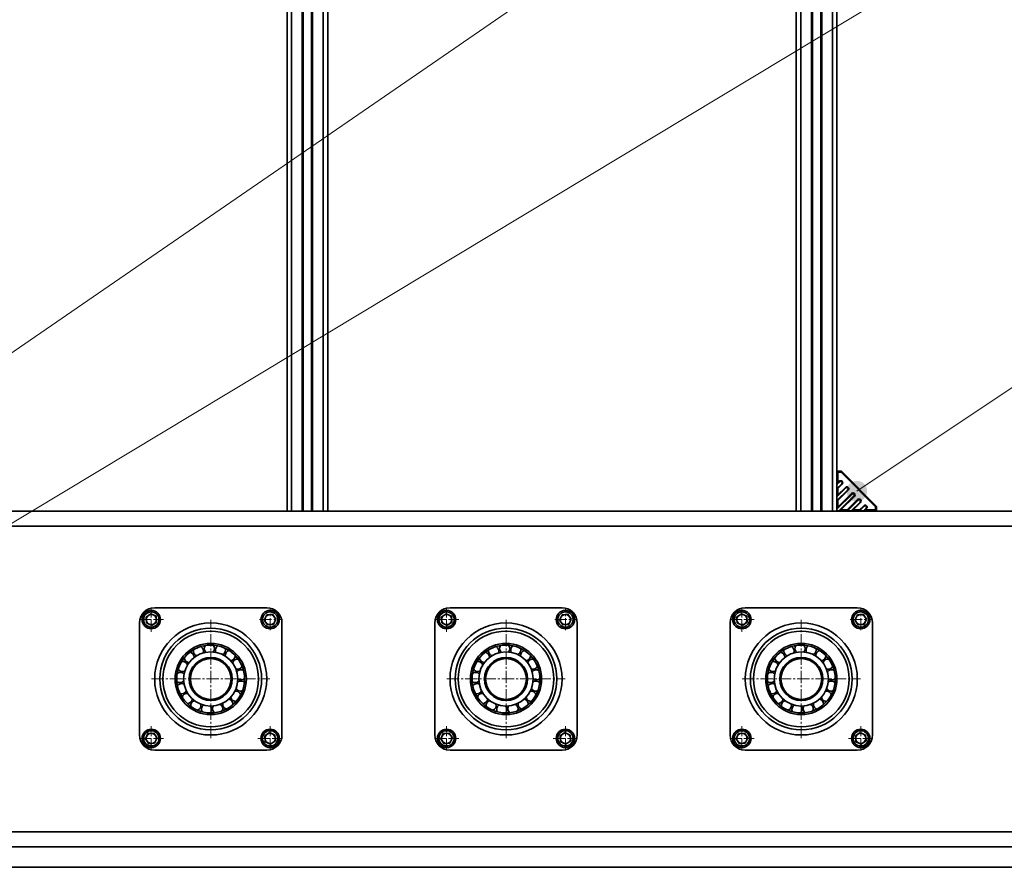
# Model space of a CAD drawing. Header units: millimetres. Extents: x 2945 to 26725, y -1082 to 16127.
# Tile 120 of 151: x 13558 to 14525, y 12148 to 12980. Entities that reach past the tile are written whole.
import ezdxf

# ---------------------------------------------------------------- set-up
doc = ezdxf.new("R2010")
doc.units = ezdxf.units.MM
doc.linetypes.add('点画线', pattern=[18, 12, -2, 2, -2])
doc.layers.get('0').update_dxf_attribs({"lineweight": 35})
for name, color, linetype, lineweight in [('中心线层', 1, '点画线', 18), ('几何体', 7, 'Continuous', 35), ('尺寸线层', 3, 'Continuous', 18), ('注释', 2, 'Continuous', 18)]:
    doc.layers.add(name, color=color, linetype=linetype, lineweight=lineweight)
doc.styles.add('标准', font='txt', dxfattribs={"width": 0.667})
doc.dimstyles.new('GB_尺寸', dxfattribs={"dimtxt": 3.5, "dimasz": 4, "dimexe": 2, "dimexo": 0, "dimtad": 1, "dimdsep": 46, "dimtxsty": '标准', "dimblk": '_CAXARROW', "dimcen": 0, "dimdle": 8, "dimazin": 2, "dimtfac": 0.707107, "dimtdec": 3, "dimtmove": 2, "dimatfit": 3, "dimfxl": 0, "dimfrac": 2, "dimtolj": 1, "dimarcsym": 0})

# ---------------------------------------------------------------- blocks, each defined once
blk = doc.blocks.new('*X105')
at = {"layer": '注释', "color": 0, "linetype": 'Continuous'}
blk.add_line((-2780, -1912), (0, 0), dxfattribs=at)
blk = doc.blocks.new('*X107')
at = {"layer": '注释', "color": 0, "linetype": 'Continuous'}
blk.add_line((-3540.27, -2133.88), (0, 0), dxfattribs=at)
blk = doc.blocks.new('*X109')
at = {"layer": '注释', "linetype": 'Continuous'}
h = blk.add_hatch(color=0, dxfattribs=at)
edge = h.paths.add_edge_path(flags=0)
edge.add_arc((-2229.86, -1491.38), 10.16, 0, 360)
at = {"layer": '注释', "color": 0, "linetype": 'Continuous'}
blk.add_line((-2229.86, -1491.38), (0, 0), dxfattribs=at)
blk = doc.blocks.new('*X148')
at = {"layer": '尺寸线层', "linetype": 'Continuous'}
for points in [[(5045.25, 9889.1), (5125.25, 9899.1), (5125.25, 9879.1)], [(16645.25, 9889.1), (16565.25, 9899.1), (16565.25, 9879.1)]]:
    blk.add_hatch(color=0, dxfattribs=at).paths.add_polyline_path(points, flags=0)
at = {"layer": '尺寸线层', "color": 0, "linetype": 'Continuous'}
for p, q in [((5045.25, 12332.6), (5045.25, 9849.1)), ((16645.25, 12332.6), (16645.25, 9849.1)), ((5045.25, 9889.1), (16645.25, 9889.1))]:
    blk.add_line(p, q, dxfattribs=at)
at = {"layer": '尺寸线层', "color": 0, "insert": (10845.25, 9936.22), "char_height": 70, "width": 328.1928, "attachment_point": 5, "line_spacing_factor": 1.15057, "style": '标准'}
blk.add_mtext('\\T1.1;11600', dxfattribs=at)
blk = doc.blocks.new('_CAXARROW')
blk.add_hatch(color=0).paths.add_polyline_path([(0, 0), (-1, 0.125), (-1, -0.125)], flags=0)
blk = doc.blocks.new('*X149')
at = {"layer": '尺寸线层', "linetype": 'Continuous'}
for points in [[(4845.25, 9644.59), (4925.25, 9654.59), (4925.25, 9634.59)], [(16845.25, 9644.59), (16765.25, 9654.59), (16765.25, 9634.59)]]:
    blk.add_hatch(color=0, dxfattribs=at).paths.add_polyline_path(points, flags=0)
at = {"layer": '尺寸线层', "color": 0, "linetype": 'Continuous'}
for p, q in [((4845.25, 12182.6), (4845.25, 9604.59)), ((16845.25, 12182.6), (16845.25, 9604.59)), ((4845.25, 9644.59), (16845.25, 9644.59))]:
    blk.add_line(p, q, dxfattribs=at)
at = {"layer": '尺寸线层', "color": 0, "insert": (10845.25, 9691.71), "char_height": 70, "width": 328.1928, "attachment_point": 5, "line_spacing_factor": 1.15057, "style": '标准'}
blk.add_mtext('\\T1.1;12000', dxfattribs=at)

msp = doc.modelspace()

# ---------------------------------------------------------------- linework, layer by layer
at = {"layer": '中心线层'}
for p, q in [((13686.918, 12378.934), (13686.918, 12402.934)), ((13803.591, 12380.434), (13803.591, 12401.434)), ((13976.918, 12378.934), (13976.918, 12402.934)), ((14093.591, 12380.434), (14093.591, 12401.434)), ((14266.918, 12378.934), (14266.918, 12402.934)), ((14383.591, 12380.434), (14383.591, 12401.434)), ((13674.918, 12390.934), (13698.918, 12390.934)), ((13745.254, 12274.598), (13745.254, 12390.598)), ((13793.091, 12390.934), (13814.091, 12390.934)), ((13964.918, 12390.934), (13988.918, 12390.934)), ((14035.254, 12274.598), (14035.254, 12390.598)), ((14083.091, 12390.934), (14104.091, 12390.934)), ((14254.918, 12390.934), (14278.918, 12390.934)), ((14325.254, 12274.598), (14325.254, 12390.598)), ((14373.091, 12390.934), (14394.091, 12390.934)), ((13687.254, 12332.598), (13803.254, 12332.598)), ((13977.254, 12332.598), (14093.254, 12332.598)), ((14267.254, 12332.598), (14383.254, 12332.598)), ((13686.918, 12262.262), (13686.918, 12286.262)), ((13803.591, 12262.262), (13803.591, 12286.262)), ((13976.918, 12262.262), (13976.918, 12286.262)), ((14093.591, 12262.262), (14093.591, 12286.262)), ((14266.918, 12262.262), (14266.918, 12286.262)), ((14383.591, 12262.262), (14383.591, 12286.262)), ((13674.918, 12274.262), (13698.918, 12274.262)), ((13791.591, 12274.262), (13815.591, 12274.262)), ((13964.918, 12274.262), (13988.918, 12274.262)), ((14081.591, 12274.262), (14105.591, 12274.262)), ((14254.918, 12274.262), (14278.918, 12274.262)), ((14371.591, 12274.262), (14395.591, 12274.262))]:
    msp.add_line(p, q, dxfattribs=at)
at = {"layer": '几何体'}
for p, q in [((13824.754, 13497.598), (13824.754, 12497.598)), ((13835.154, 13497.598), (13835.154, 12497.598)), ((13845.354, 13497.598), (13845.354, 12497.598)), ((13855.754, 13497.598), (13855.754, 12497.598)), ((14324.754, 13497.598), (14324.754, 12497.598)), ((14335.154, 13497.598), (14335.154, 12497.598)), ((14345.354, 13497.598), (14345.354, 12497.598)), ((14355.754, 13497.598), (14355.754, 12497.598)), ((13820.254, 13002.098), (13820.254, 12497.598)), ((13836.154, 12998.098), (13836.154, 12497.598)), ((13844.354, 12998.098), (13844.354, 12497.598)), ((13860.254, 12997.598), (13860.254, 12497.598)), ((14320.254, 12997.598), (14320.254, 12497.598)), ((14336.154, 12998.098), (14336.154, 12497.598)), ((14344.354, 12998.098), (14344.354, 12497.598)), ((14360.254, 13002.098), (14360.254, 12497.598)), ((14360.504, 12536.348), (14360.254, 12536.098)), ((14360.754, 12536.598), (14360.504, 12536.348)), ((14361.254, 12535.598), (14360.504, 12536.348)), ((14364.754, 12536.598), (14360.754, 12536.598)), ((14361.254, 12525.468), (14361.254, 12535.598)), ((14361.254, 12535.598), (14364.34, 12535.598)), ((14364.754, 12536.598), (14364.34, 12535.598)), ((14364.34, 12535.598), (14398.254, 12501.684)), ((14399.254, 12502.098), (14364.754, 12536.598)), ((14363.054, 12526.278), (14360.3, 12523.524)), ((14360.3, 12519.847), (14364.892, 12524.439)), ((14360.3, 12519.847), (14360.3, 12523.524)), ((14362.559, 12526.773), (14361.254, 12525.468)), ((14361.254, 12519.811), (14365.387, 12523.944)), ((14362.559, 12526.773), (14363.054, 12526.278)), ((14365.387, 12523.944), (14364.892, 12524.439)), ((14369.064, 12520.267), (14360.3, 12511.503)), ((14360.3, 12507.826), (14370.903, 12518.429)), ((14375.075, 12514.257), (14360.3, 12499.482)), ((14368.569, 12520.762), (14361.254, 12513.447)), ((14361.254, 12513.447), (14361.254, 12519.811)), ((14361.254, 12507.79), (14371.398, 12517.934)), ((14374.58, 12514.752), (14361.254, 12501.426)), ((14362.139, 12497.644), (14376.913, 12512.418)), ((14368.569, 12520.762), (14369.064, 12520.267)), ((14371.398, 12517.934), (14370.903, 12518.429)), ((14374.58, 12514.752), (14375.075, 12514.257)), ((14377.408, 12511.923), (14376.913, 12512.418)), ((14360.3, 12507.826), (14360.3, 12511.503)), ((14361.254, 12501.426), (14361.254, 12507.79)), ((14364.083, 12498.598), (14377.408, 12511.923)), ((14380.59, 12508.741), (14370.447, 12498.598)), ((14381.085, 12508.246), (14370.483, 12497.644)), ((14374.16, 12497.644), (14382.924, 12506.408)), ((14376.104, 12498.598), (14383.419, 12505.913)), ((14380.59, 12508.741), (14381.085, 12508.246)), ((14386.601, 12502.731), (14382.468, 12498.598)), ((14383.419, 12505.913), (14382.924, 12506.408)), ((14386.601, 12502.731), (14387.096, 12502.236)), ((16845.254, 12497.598), (13004.597, 12497.598)), ((13824.754, 12497.598), (13835.154, 12497.598)), ((13845.354, 12497.598), (13855.754, 12497.598)), ((14324.754, 12497.598), (14335.154, 12497.598)), ((14345.354, 12497.598), (14355.754, 12497.598)), ((14360.254, 12498.098), (14360.3, 12498.052)), ((14360.3, 12499.482), (14360.3, 12498.052)), ((14360.3, 12498.052), (14360.708, 12497.644)), ((14360.708, 12497.644), (14360.754, 12497.598)), ((14360.708, 12497.644), (14362.139, 12497.644)), ((14370.447, 12498.598), (14364.083, 12498.598)), ((14374.16, 12497.644), (14370.483, 12497.644)), ((14382.468, 12498.598), (14376.104, 12498.598)), ((14387.096, 12502.236), (14382.504, 12497.644)), ((14386.181, 12497.644), (14382.504, 12497.644)), ((14386.181, 12497.644), (14388.934, 12500.397)), ((14388.124, 12498.598), (14389.429, 12499.903)), ((14398.254, 12498.598), (14388.124, 12498.598)), ((14389.429, 12499.903), (14388.934, 12500.397)), ((14398.254, 12501.684), (14399.254, 12502.098)), ((14398.254, 12501.684), (14398.254, 12498.598)), ((14398.254, 12498.598), (14399.004, 12497.848)), ((14398.754, 12497.598), (14399.004, 12497.848)), ((14399.004, 12497.848), (14399.254, 12498.098)), ((14399.254, 12498.098), (14399.254, 12502.098)), ((16845.254, 12482.598), (13004.597, 12482.598)), ((13681.709, 12393.425), (13686.471, 12396.69)), ((13686.471, 12396.69), (13691.679, 12394.2)), ((13690.254, 12402.598), (13800.254, 12402.598)), ((13971.709, 12393.425), (13976.471, 12396.69)), ((13976.471, 12396.69), (13981.679, 12394.2)), ((13980.254, 12402.598), (14090.254, 12402.598)), ((14261.709, 12393.425), (14266.471, 12396.69)), ((14266.471, 12396.69), (14271.679, 12394.2)), ((14270.254, 12402.598), (14380.254, 12402.598)), ((13675.254, 12277.598), (13675.254, 12387.598)), ((13682.157, 12387.669), (13681.709, 12393.425)), ((13687.365, 12385.178), (13682.157, 12387.669)), ((13692.127, 12388.444), (13687.365, 12385.178)), ((13691.679, 12394.2), (13692.127, 12388.444)), ((13797.835, 12390.487), (13800.325, 12395.696)), ((13801.1, 12385.726), (13797.835, 12390.487)), ((13800.325, 12395.696), (13806.081, 12396.143)), ((13806.081, 12396.143), (13809.347, 12391.382)), ((13809.347, 12391.382), (13806.856, 12386.173)), ((13815.254, 12387.598), (13815.254, 12277.598)), ((13965.254, 12277.598), (13965.254, 12387.598)), ((13972.157, 12387.669), (13971.709, 12393.425)), ((13977.365, 12385.178), (13972.157, 12387.669)), ((13982.127, 12388.444), (13977.365, 12385.178)), ((13981.679, 12394.2), (13982.127, 12388.444)), ((14087.835, 12390.487), (14090.325, 12395.696)), ((14091.1, 12385.726), (14087.835, 12390.487)), ((14090.325, 12395.696), (14096.081, 12396.143)), ((14096.081, 12396.143), (14099.347, 12391.382)), ((14099.347, 12391.382), (14096.856, 12386.173)), ((14105.254, 12387.598), (14105.254, 12277.598)), ((14255.254, 12277.598), (14255.254, 12387.598)), ((14262.157, 12387.669), (14261.709, 12393.425)), ((14267.365, 12385.178), (14262.157, 12387.669)), ((14272.127, 12388.444), (14267.365, 12385.178)), ((14271.679, 12394.2), (14272.127, 12388.444)), ((14377.835, 12390.487), (14380.325, 12395.696)), ((14381.1, 12385.726), (14377.835, 12390.487)), ((14380.325, 12395.696), (14386.081, 12396.143)), ((14386.081, 12396.143), (14389.347, 12391.382)), ((14389.347, 12391.382), (14386.856, 12386.173)), ((14395.254, 12387.598), (14395.254, 12277.598)), ((13806.856, 12386.173), (13801.1, 12385.726)), ((14096.856, 12386.173), (14091.1, 12385.726)), ((14386.856, 12386.173), (14381.1, 12385.726)), ((13728.799, 12357.682), (13727.91, 12357.076)), ((13749.993, 12362.221), (13748.927, 12362.372)), ((13760.374, 12358.509), (13759.435, 12359.035)), ((14018.799, 12357.682), (14017.91, 12357.076)), ((14039.993, 12362.221), (14038.927, 12362.372)), ((14050.374, 12358.509), (14049.435, 12359.035)), ((14308.799, 12357.682), (14307.91, 12357.076)), ((14329.993, 12362.221), (14328.927, 12362.372)), ((14340.374, 12358.509), (14339.435, 12359.035)), ((13716.195, 12340.049), (13715.946, 12339.002)), ((13773.884, 12341.561), (13773.544, 12342.582)), ((14006.195, 12340.049), (14005.946, 12339.002)), ((14063.884, 12341.561), (14063.544, 12342.582)), ((14296.195, 12340.049), (14295.946, 12339.002)), ((14353.884, 12341.561), (14353.544, 12342.582)), ((13712.002, 12330.278), (13712.455, 12329.926)), ((13715.465, 12329.049), (13715.612, 12327.982)), ((13771.921, 12332.722), (13772.141, 12332.562)), ((14002.002, 12330.278), (14002.455, 12329.926)), ((14005.465, 12329.049), (14005.612, 12327.982)), ((14061.921, 12332.722), (14062.141, 12332.562)), ((14292.002, 12330.278), (14292.455, 12329.926)), ((14295.465, 12329.049), (14295.612, 12327.982)), ((14351.921, 12332.722), (14352.141, 12332.562)), ((13772.45, 12319.934), (13772.887, 12320.917)), ((14062.45, 12319.934), (14062.887, 12320.917)), ((14352.45, 12319.934), (14352.887, 12320.917)), ((13718.759, 12318.527), (13719.281, 12317.586)), ((13725.631, 12309.906), (13726.458, 12309.217)), ((13766.039, 12310.965), (13766.802, 12311.724)), ((14008.759, 12318.527), (14009.281, 12317.586)), ((14015.631, 12309.906), (14016.458, 12309.217)), ((14056.039, 12310.965), (14056.802, 12311.724)), ((14298.759, 12318.527), (14299.281, 12317.586)), ((14305.631, 12309.906), (14306.458, 12309.217)), ((14346.039, 12310.965), (14346.802, 12311.724)), ((13746.04, 12302.608), (13747.115, 12302.656)), ((13756.82, 12304.917), (13757.806, 12305.35)), ((14036.04, 12302.608), (14037.115, 12302.656)), ((14046.82, 12304.917), (14047.806, 12305.35)), ((14326.04, 12302.608), (14327.115, 12302.656)), ((14336.82, 12304.917), (14337.806, 12305.35)), ((13681.162, 12273.814), (13683.653, 12279.023)), ((13684.427, 12269.053), (13681.162, 12273.814)), ((13683.653, 12279.023), (13689.409, 12279.47)), ((13689.409, 12279.47), (13692.674, 12274.709)), ((13692.674, 12274.709), (13690.184, 12269.5)), ((13798.382, 12276.752), (13803.143, 12280.018)), ((13798.829, 12270.996), (13798.382, 12276.752)), ((13804.038, 12268.505), (13798.829, 12270.996)), ((13803.143, 12280.018), (13808.352, 12277.527)), ((13808.799, 12271.771), (13804.038, 12268.505)), ((13808.352, 12277.527), (13808.799, 12271.771)), ((13971.162, 12273.814), (13973.653, 12279.023)), ((13974.427, 12269.053), (13971.162, 12273.814)), ((13973.653, 12279.023), (13979.409, 12279.47)), ((13979.409, 12279.47), (13982.674, 12274.709)), ((13982.674, 12274.709), (13980.184, 12269.5)), ((14088.382, 12276.752), (14093.143, 12280.018)), ((14088.829, 12270.996), (14088.382, 12276.752)), ((14094.038, 12268.505), (14088.829, 12270.996)), ((14093.143, 12280.018), (14098.352, 12277.527)), ((14098.799, 12271.771), (14094.038, 12268.505)), ((14098.352, 12277.527), (14098.799, 12271.771)), ((14261.162, 12273.814), (14263.653, 12279.023)), ((14264.427, 12269.053), (14261.162, 12273.814)), ((14263.653, 12279.023), (14269.409, 12279.47)), ((14269.409, 12279.47), (14272.674, 12274.709)), ((14272.674, 12274.709), (14270.184, 12269.5)), ((14378.382, 12276.752), (14383.143, 12280.018)), ((14378.829, 12270.996), (14378.382, 12276.752)), ((14384.038, 12268.505), (14378.829, 12270.996)), ((14383.143, 12280.018), (14388.352, 12277.527)), ((14388.799, 12271.771), (14384.038, 12268.505)), ((14388.352, 12277.527), (14388.799, 12271.771)), ((13690.184, 12269.5), (13684.427, 12269.053)), ((13800.254, 12262.598), (13690.254, 12262.598)), ((13980.184, 12269.5), (13974.427, 12269.053)), ((14090.254, 12262.598), (13980.254, 12262.598)), ((14270.184, 12269.5), (14264.427, 12269.053)), ((14380.254, 12262.598), (14270.254, 12262.598)), ((16845.254, 12182.598), (12947.863, 12182.598)), ((16845.254, 12167.598), (12901.156, 12167.598)), ((16845.254, 12167.598), (12901.156, 12167.598)), ((16845.254, 12147.598), (12864.735, 12147.598))]:
    msp.add_line(p, q, dxfattribs=at)
for points in [[(13738.972, 12361.933), (13738.805, 12361.897), (13737.923, 12361.688)], [(14028.972, 12361.933), (14028.805, 12361.897), (14027.923, 12361.688)], [(14318.972, 12361.933), (14318.805, 12361.897), (14317.923, 12361.688)], [(13720.849, 12350.044), (13720.424, 12349.434), (13720.239, 12349.157)], [(13730.359, 12355.948), (13730.872, 12355.639), (13731.417, 12355.393)], [(13768.713, 12351.298), (13768.119, 12352.02), (13768.027, 12352.127)], [(14010.849, 12350.044), (14010.424, 12349.434), (14010.239, 12349.157)], [(14020.359, 12355.948), (14020.872, 12355.639), (14021.417, 12355.393)], [(14058.713, 12351.298), (14058.119, 12352.02), (14058.027, 12352.127)], [(14300.849, 12350.044), (14300.424, 12349.434), (14300.239, 12349.157)], [(14310.359, 12355.948), (14310.872, 12355.639), (14311.417, 12355.393)], [(14348.713, 12351.298), (14348.119, 12352.02), (14348.027, 12352.127)], [(13775.189, 12330.613), (13775.21, 12330.974), (13775.241, 12331.688)], [(14065.189, 12330.613), (14065.21, 12330.974), (14065.241, 12331.688)], [(14355.189, 12330.613), (14355.21, 12330.974), (14355.241, 12331.688)], [(13735.153, 12304.35), (13735.675, 12304.168), (13736.173, 12304.005)], [(14025.153, 12304.35), (14025.675, 12304.168), (14026.173, 12304.005)], [(14315.153, 12304.35), (14315.675, 12304.168), (14316.173, 12304.005)]]:
    msp.add_lwpolyline(points, dxfattribs=at)
for centre, radius in [((13686.918, 12390.934), 9), ((13686.918, 12390.934), 7.5), ((13803.591, 12390.934), 9), ((13803.591, 12390.934), 7.5), ((13976.918, 12390.934), 9), ((13976.918, 12390.934), 7.5), ((14093.591, 12390.934), 9), ((14093.591, 12390.934), 7.5), ((14266.918, 12390.934), 9), ((14266.918, 12390.934), 7.5), ((14383.591, 12390.934), 9), ((14383.591, 12390.934), 7.5), ((13745.254, 12332.598), 55), ((14035.254, 12332.598), 55), ((14325.254, 12332.598), 55), ((13745.254, 12332.598), 50), ((13745.254, 12332.598), 47), ((14035.254, 12332.598), 50), ((14035.254, 12332.598), 47), ((14325.254, 12332.598), 50), ((14325.254, 12332.598), 47), ((13745.254, 12332.598), 35), ((14035.254, 12332.598), 35), ((14325.254, 12332.598), 35), ((13745.254, 12332.598), 33.333), ((13745.254, 12332.598), 26.667), ((14035.254, 12332.598), 33.333), ((14035.254, 12332.598), 26.667), ((14325.254, 12332.598), 33.333), ((14325.254, 12332.598), 26.667), ((13745.254, 12332.598), 21.1), ((13745.254, 12332.598), 20), ((14035.254, 12332.598), 21.1), ((14035.254, 12332.598), 20), ((14325.254, 12332.598), 21.1), ((14325.254, 12332.598), 20), ((13686.918, 12274.262), 9), ((13686.918, 12274.262), 7.5), ((13803.591, 12274.262), 9), ((13803.591, 12274.262), 7.5), ((13976.918, 12274.262), 9), ((13976.918, 12274.262), 7.5), ((14093.591, 12274.262), 9), ((14093.591, 12274.262), 7.5), ((14266.918, 12274.262), 9), ((14266.918, 12274.262), 7.5), ((14383.591, 12274.262), 9), ((14383.591, 12274.262), 7.5)]:
    msp.add_circle(centre, radius, dxfattribs=at)
for centre, radius, start, end in [((14363.973, 12525.358), 2, 315, 135), ((14369.984, 12519.348), 2, 315, 135), ((14375.994, 12513.338), 2, 315, 135), ((14382.004, 12507.327), 2, 315, 135), ((14388.015, 12501.317), 2, 315, 135), ((13690.254, 12387.598), 15, 90, 180), ((13800.254, 12387.598), 15, 0, 90), ((13980.254, 12387.598), 15, 90, 180), ((14090.254, 12387.598), 15, 0, 90), ((14270.254, 12387.598), 15, 90, 180), ((14380.254, 12387.598), 15, 0, 90), ((13686.918, 12390.934), 5, 124.443507, 184.443507), ((13686.918, 12390.934), 5, 184.443507, 244.443507), ((13686.918, 12390.934), 5, 64.443507, 124.443507), ((13686.918, 12390.934), 5, 244.443507, 304.443507), ((13686.918, 12390.934), 5, 4.443507, 64.443507), ((13686.918, 12390.934), 5, 304.443507, 4.443507), ((13803.591, 12390.934), 5, 154.443507, 214.443507), ((13803.591, 12390.934), 5, 94.443507, 154.443507), ((13803.591, 12390.934), 5, 214.443507, 274.443507), ((13803.591, 12390.934), 5, 34.443507, 94.443507), ((13803.591, 12390.934), 5, 274.443507, 334.443507), ((13803.591, 12390.934), 5, 334.443507, 34.443507), ((13976.918, 12390.934), 5, 124.443507, 184.443507), ((13976.918, 12390.934), 5, 184.443507, 244.443507), ((13976.918, 12390.934), 5, 64.443507, 124.443507), ((13976.918, 12390.934), 5, 244.443507, 304.443507), ((13976.918, 12390.934), 5, 4.443507, 64.443507), ((13976.918, 12390.934), 5, 304.443507, 4.443507), ((14093.591, 12390.934), 5, 154.443507, 214.443507), ((14093.591, 12390.934), 5, 94.443507, 154.443507), ((14093.591, 12390.934), 5, 214.443507, 274.443507), ((14093.591, 12390.934), 5, 34.443507, 94.443507), ((14093.591, 12390.934), 5, 274.443507, 334.443507), ((14093.591, 12390.934), 5, 334.443507, 34.443507), ((14266.918, 12390.934), 5, 124.443507, 184.443507), ((14266.918, 12390.934), 5, 184.443507, 244.443507), ((14266.918, 12390.934), 5, 64.443507, 124.443507), ((14266.918, 12390.934), 5, 244.443507, 304.443507), ((14266.918, 12390.934), 5, 4.443507, 64.443507), ((14266.918, 12390.934), 5, 304.443507, 4.443507), ((14383.591, 12390.934), 5, 154.443507, 214.443507), ((14383.591, 12390.934), 5, 94.443507, 154.443507), ((14383.591, 12390.934), 5, 214.443507, 274.443507), ((14383.591, 12390.934), 5, 34.443507, 94.443507), ((14383.591, 12390.934), 5, 274.443507, 334.443507), ((14383.591, 12390.934), 5, 334.443507, 34.443507), ((13724.085, 12353.855), 5, 359.404774, 83.224464), ((13733.194, 12360.067), 5, 165.361622, 235.469513), ((13733.194, 12360.067), 5, 338.228303, 62.047993), ((13743.931, 12362.569), 5, 144.185151, 228.004841), ((13743.931, 12362.569), 5, 317.051833, 40.871523), ((13754.847, 12361.023), 5, 123.00868, 206.828371), ((13754.847, 12361.023), 5, 295.875362, 19.695052), ((13764.468, 12355.638), 5, 101.83221, 185.6519), ((14014.085, 12353.855), 5, 359.404774, 83.224464), ((14023.194, 12360.067), 5, 165.361622, 235.469513), ((14023.194, 12360.067), 5, 338.228303, 62.047993), ((14033.931, 12362.569), 5, 144.185151, 228.004841), ((14033.931, 12362.569), 5, 317.051833, 40.871523), ((14044.847, 12361.023), 5, 123.00868, 206.828371), ((14044.847, 12361.023), 5, 295.875362, 19.695052), ((14054.468, 12355.638), 5, 101.83221, 185.6519), ((14304.085, 12353.855), 5, 359.404774, 83.224464), ((14313.194, 12360.067), 5, 165.361622, 235.469513), ((14313.194, 12360.067), 5, 338.228303, 62.047993), ((14323.931, 12362.569), 5, 144.185151, 228.004841), ((14323.931, 12362.569), 5, 317.051833, 40.871523), ((14334.847, 12361.023), 5, 123.00868, 206.828371), ((14334.847, 12361.023), 5, 295.875362, 19.695052), ((14344.468, 12355.638), 5, 101.83221, 185.6519), ((13717.836, 12344.772), 5, 20.581244, 104.400935), ((13724.085, 12353.855), 5, 186.538092, 235.469513), ((13724.085, 12353.855), 5, 235.469513, 270.357782), ((13764.468, 12355.638), 5, 274.698891, 358.518582), ((13771.493, 12347.142), 5, 80.655739, 164.47543), ((14007.836, 12344.772), 5, 20.581244, 104.400935), ((14014.085, 12353.855), 5, 186.538092, 235.469513), ((14014.085, 12353.855), 5, 235.469513, 270.357782), ((14054.468, 12355.638), 5, 274.698891, 358.518582), ((14061.493, 12347.142), 5, 80.655739, 164.47543), ((14297.836, 12344.772), 5, 20.581244, 104.400935), ((14304.085, 12353.855), 5, 186.538092, 235.469513), ((14304.085, 12353.855), 5, 235.469513, 270.357782), ((14344.468, 12355.638), 5, 274.698891, 358.518582), ((14351.493, 12347.142), 5, 80.655739, 164.47543), ((13715.289, 12334.046), 5, 41.757715, 125.577405), ((13717.836, 12344.772), 5, 207.714563, 235.469513), ((13717.836, 12344.772), 5, 235.469513, 291.534253), ((13771.493, 12347.142), 5, 253.522421, 337.342111), ((13774.975, 12336.681), 5, 59.479269, 143.298959), ((14005.289, 12334.046), 5, 41.757715, 125.577405), ((14007.836, 12344.772), 5, 207.714563, 235.469513), ((14007.836, 12344.772), 5, 235.469513, 291.534253), ((14061.493, 12347.142), 5, 253.522421, 337.342111), ((14064.975, 12336.681), 5, 59.479269, 143.298959), ((14295.289, 12334.046), 5, 41.757715, 125.577405), ((14297.836, 12344.772), 5, 207.714563, 235.469513), ((14297.836, 12344.772), 5, 235.469513, 291.534253), ((14351.493, 12347.142), 5, 253.522421, 337.342111), ((14354.975, 12336.681), 5, 59.479269, 143.298959), ((13715.289, 12334.046), 5, 235.469513, 312.710724), ((13774.443, 12325.669), 5, 38.302798, 122.122488), ((13774.975, 12336.681), 5, 235.469513, 316.165641), ((14005.289, 12334.046), 5, 235.469513, 312.710724), ((14064.443, 12325.669), 5, 38.302798, 122.122488), ((14064.975, 12336.681), 5, 235.469513, 316.165641), ((14295.289, 12334.046), 5, 235.469513, 312.710724), ((14354.443, 12325.669), 5, 38.302798, 122.122488), ((14354.975, 12336.681), 5, 235.469513, 316.165641), ((13716.79, 12323.123), 5, 62.934186, 146.753876), ((13716.79, 12323.123), 5, 250.067504, 333.887194), ((13769.969, 12315.593), 5, 17.126327, 100.946018), ((13774.443, 12325.669), 5, 211.16948, 235.469513), ((13774.443, 12325.669), 5, 235.469513, 294.98917), ((14006.79, 12323.123), 5, 62.934186, 146.753876), ((14006.79, 12323.123), 5, 250.067504, 333.887194), ((14059.969, 12315.593), 5, 17.126327, 100.946018), ((14064.443, 12325.669), 5, 211.16948, 235.469513), ((14064.443, 12325.669), 5, 235.469513, 294.98917), ((14296.79, 12323.123), 5, 62.934186, 146.753876), ((14296.79, 12323.123), 5, 250.067504, 333.887194), ((14349.969, 12315.593), 5, 17.126327, 100.946018), ((14354.443, 12325.669), 5, 211.16948, 235.469513), ((14354.443, 12325.669), 5, 235.469513, 294.98917), ((13722.135, 12313.48), 5, 84.110656, 167.930346), ((13722.135, 12313.48), 5, 271.243975, 355.063665), ((13730.602, 12306.42), 5, 105.287127, 189.106817), ((13762.157, 12307.813), 5, 355.949857, 79.769547), ((13769.969, 12315.593), 5, 189.993009, 235.469513), ((13769.969, 12315.593), 5, 235.469513, 273.812699), ((14012.135, 12313.48), 5, 84.110656, 167.930346), ((14012.135, 12313.48), 5, 271.243975, 355.063665), ((14020.602, 12306.42), 5, 105.287127, 189.106817), ((14052.157, 12307.813), 5, 355.949857, 79.769547), ((14059.969, 12315.593), 5, 189.993009, 235.469513), ((14059.969, 12315.593), 5, 235.469513, 273.812699), ((14302.135, 12313.48), 5, 84.110656, 167.930346), ((14302.135, 12313.48), 5, 271.243975, 355.063665), ((14310.602, 12306.42), 5, 105.287127, 189.106817), ((14342.157, 12307.813), 5, 355.949857, 79.769547), ((14349.969, 12315.593), 5, 189.993009, 235.469513), ((14349.969, 12315.593), 5, 235.469513, 273.812699), ((13730.602, 12306.42), 5, 292.420445, 16.240135), ((13741.048, 12302.894), 5, 126.463597, 210.283288), ((13741.048, 12302.894), 5, 313.596916, 37.416606), ((13752.062, 12303.381), 5, 147.640068, 231.459758), ((13752.062, 12303.381), 5, 334.773386, 58.593077), ((13762.157, 12307.813), 5, 168.816538, 235.469513), ((13762.157, 12307.813), 5, 235.469513, 252.636229), ((14020.602, 12306.42), 5, 292.420445, 16.240135), ((14031.048, 12302.894), 5, 126.463597, 210.283288), ((14031.048, 12302.894), 5, 313.596916, 37.416606), ((14042.062, 12303.381), 5, 147.640068, 231.459758), ((14042.062, 12303.381), 5, 334.773386, 58.593077), ((14052.157, 12307.813), 5, 168.816538, 235.469513), ((14052.157, 12307.813), 5, 235.469513, 252.636229), ((14310.602, 12306.42), 5, 292.420445, 16.240135), ((14321.048, 12302.894), 5, 126.463597, 210.283288), ((14321.048, 12302.894), 5, 313.596916, 37.416606), ((14332.062, 12303.381), 5, 147.640068, 231.459758), ((14332.062, 12303.381), 5, 334.773386, 58.593077), ((14342.157, 12307.813), 5, 168.816538, 235.469513), ((14342.157, 12307.813), 5, 235.469513, 252.636229), ((13690.254, 12277.598), 15, 180, 270), ((13686.918, 12274.262), 5, 154.443507, 214.443507), ((13686.918, 12274.262), 5, 94.443507, 154.443507), ((13686.918, 12274.262), 5, 214.443507, 274.443507), ((13686.918, 12274.262), 5, 34.443507, 94.443507), ((13686.918, 12274.262), 5, 274.443507, 334.443507), ((13686.918, 12274.262), 5, 334.443507, 34.443507), ((13803.591, 12274.262), 5, 124.443507, 184.443507), ((13803.591, 12274.262), 5, 184.443507, 244.443507), ((13800.254, 12277.598), 15, 270, 0), ((13803.591, 12274.262), 5, 64.443507, 124.443507), ((13803.591, 12274.262), 5, 4.443507, 64.443507), ((13803.591, 12274.262), 5, 304.443507, 4.443507), ((13980.254, 12277.598), 15, 180, 270), ((13976.918, 12274.262), 5, 154.443507, 214.443507), ((13976.918, 12274.262), 5, 94.443507, 154.443507), ((13976.918, 12274.262), 5, 214.443507, 274.443507), ((13976.918, 12274.262), 5, 34.443507, 94.443507), ((13976.918, 12274.262), 5, 274.443507, 334.443507), ((13976.918, 12274.262), 5, 334.443507, 34.443507), ((14093.591, 12274.262), 5, 124.443507, 184.443507), ((14093.591, 12274.262), 5, 184.443507, 244.443507), ((14090.254, 12277.598), 15, 270, 0), ((14093.591, 12274.262), 5, 64.443507, 124.443507), ((14093.591, 12274.262), 5, 4.443507, 64.443507), ((14093.591, 12274.262), 5, 304.443507, 4.443507), ((14270.254, 12277.598), 15, 180, 270), ((14266.918, 12274.262), 5, 154.443507, 214.443507), ((14266.918, 12274.262), 5, 94.443507, 154.443507), ((14266.918, 12274.262), 5, 214.443507, 274.443507), ((14266.918, 12274.262), 5, 34.443507, 94.443507), ((14266.918, 12274.262), 5, 274.443507, 334.443507), ((14266.918, 12274.262), 5, 334.443507, 34.443507), ((14383.591, 12274.262), 5, 124.443507, 184.443507), ((14383.591, 12274.262), 5, 184.443507, 244.443507), ((14380.254, 12277.598), 15, 270, 360), ((14383.591, 12274.262), 5, 64.443507, 124.443507), ((14383.591, 12274.262), 5, 4.443507, 64.443507), ((14383.591, 12274.262), 5, 304.443507, 4.443507), ((13803.591, 12274.262), 5, 244.443507, 304.443507), ((14093.591, 12274.262), 5, 244.443507, 304.443507), ((14383.591, 12274.262), 5, 244.443507, 304.443507)]:
    msp.add_arc(centre, radius, start, end, dxfattribs=at)
for points, knots in [([(14360.3, 12523.524), (14360.305, 12523.687), (14360.314, 12524.016), (14360.421, 12524.482), (14360.694, 12524.912), (14361.022, 12525.235), (14361.216, 12525.429), (14361.254, 12525.468)], [0, 0, 0, 0, 0.4617601, 0.9322482, 1.4763184, 2.0995144, 2.2551776, 2.2551776, 2.2551776, 2.2551776]), ([(14365.273, 12525.358), (14365.263, 12525.483), (14365.241, 12525.738), (14365.069, 12526.092), (14364.808, 12526.38), (14364.478, 12526.576), (14364.105, 12526.671), (14363.717, 12526.652), (14363.345, 12526.524), (14363.15, 12526.358), (14363.054, 12526.278)], [0, 0, 0, 0, 0.374013, 0.7648556, 1.1556982, 1.5297112, 1.9037242, 2.2945668, 2.6854093, 3.0594224, 3.0594224, 3.0594224, 3.0594224]), ([(14361.254, 12519.811), (14361.1, 12519.654), (14360.878, 12519.427), (14360.629, 12519.225), (14360.511, 12519.18), (14360.443, 12519.185), (14360.389, 12519.232), (14360.345, 12519.328), (14360.31, 12519.516), (14360.301, 12519.704), (14360.301, 12519.829), (14360.3, 12519.847)], [0, 0, 0, 0, 0.5876117, 0.8494418, 0.946513, 1.0444253, 1.1326327, 1.2383593, 1.4033168, 1.6914321, 1.7405437, 1.7405437, 1.7405437, 1.7405437]), ([(14360.3, 12511.503), (14360.305, 12511.666), (14360.314, 12511.995), (14360.421, 12512.461), (14360.694, 12512.891), (14361.022, 12513.215), (14361.216, 12513.408), (14361.254, 12513.447)], [0, 0, 0, 0, 0.4617601, 0.9322482, 1.4763184, 2.0995144, 2.2551776, 2.2551776, 2.2551776, 2.2551776]), ([(14371.284, 12519.348), (14371.273, 12519.473), (14371.252, 12519.728), (14371.08, 12520.081), (14370.818, 12520.369), (14370.488, 12520.566), (14370.116, 12520.66), (14369.727, 12520.641), (14369.356, 12520.513), (14369.16, 12520.348), (14369.064, 12520.267)], [0, 0, 0, 0, 0.374013, 0.7648556, 1.1556982, 1.5297112, 1.9037242, 2.2945668, 2.6854093, 3.0594224, 3.0594224, 3.0594224, 3.0594224]), ([(14377.294, 12513.338), (14377.284, 12513.462), (14377.262, 12513.718), (14377.09, 12514.071), (14376.829, 12514.359), (14376.498, 12514.555), (14376.126, 12514.65), (14375.737, 12514.631), (14375.366, 12514.503), (14375.17, 12514.338), (14375.075, 12514.257)], [0, 0, 0, 0, 0.374013, 0.7648556, 1.1556982, 1.5297112, 1.9037242, 2.2945668, 2.6854093, 3.0594224, 3.0594224, 3.0594224, 3.0594224]), ([(14361.254, 12507.79), (14361.1, 12507.633), (14360.878, 12507.406), (14360.629, 12507.204), (14360.511, 12507.159), (14360.443, 12507.164), (14360.389, 12507.211), (14360.345, 12507.307), (14360.31, 12507.496), (14360.301, 12507.683), (14360.301, 12507.808), (14360.3, 12507.826)], [0, 0, 0, 0, 0.5876117, 0.8494418, 0.946513, 1.0444253, 1.1326327, 1.2383593, 1.4033168, 1.6914321, 1.7405437, 1.7405437, 1.7405437, 1.7405437]), ([(14383.304, 12507.327), (14383.294, 12507.452), (14383.273, 12507.707), (14383.1, 12508.06), (14382.839, 12508.349), (14382.509, 12508.545), (14382.136, 12508.64), (14381.748, 12508.621), (14381.376, 12508.492), (14381.181, 12508.327), (14381.085, 12508.246)], [0, 0, 0, 0, 0.374013, 0.7648556, 1.1556982, 1.5297112, 1.9037242, 2.2945668, 2.6854093, 3.0594224, 3.0594224, 3.0594224, 3.0594224]), ([(14389.315, 12501.317), (14389.304, 12501.441), (14389.283, 12501.697), (14389.111, 12502.05), (14388.85, 12502.338), (14388.519, 12502.534), (14388.147, 12502.629), (14387.758, 12502.61), (14387.387, 12502.482), (14387.191, 12502.317), (14387.096, 12502.236)], [0, 0, 0, 0, 0.374013, 0.7648556, 1.1556982, 1.5297112, 1.9037242, 2.2945668, 2.6854093, 3.0594224, 3.0594224, 3.0594224, 3.0594224]), ([(14360.3, 12499.482), (14360.305, 12499.646), (14360.314, 12499.975), (14360.421, 12500.44), (14360.694, 12500.87), (14361.022, 12501.194), (14361.216, 12501.388), (14361.254, 12501.426)], [0, 0, 0, 0, 0.4617601, 0.9322482, 1.4763184, 2.0995144, 2.2551776, 2.2551776, 2.2551776, 2.2551776]), ([(14364.083, 12498.598), (14363.926, 12498.438), (14363.613, 12498.119), (14363.132, 12497.761), (14362.611, 12497.655), (14362.262, 12497.647), (14362.139, 12497.644)], [0, 0, 0, 0, 0.6322139, 1.2650532, 1.9046394, 2.2547438, 2.2547438, 2.2547438, 2.2547438]), ([(14370.483, 12497.644), (14370.364, 12497.646), (14370.194, 12497.649), (14369.993, 12497.681), (14369.888, 12497.718), (14369.831, 12497.771), (14369.813, 12497.832), (14369.836, 12497.922), (14369.939, 12498.077), (14370.154, 12498.306), (14370.343, 12498.494), (14370.447, 12498.598)], [0, 0, 0, 0, 0.3173708, 0.4512932, 0.586374, 0.6716625, 0.757193, 0.8601832, 1.0236963, 1.3464325, 1.7405467, 1.7405467, 1.7405467, 1.7405467]), ([(14376.104, 12498.598), (14375.947, 12498.438), (14375.634, 12498.119), (14375.152, 12497.761), (14374.632, 12497.655), (14374.283, 12497.647), (14374.16, 12497.644)], [0, 0, 0, 0, 0.6322139, 1.2650532, 1.9046394, 2.2547438, 2.2547438, 2.2547438, 2.2547438]), ([(14382.504, 12497.644), (14382.385, 12497.646), (14382.215, 12497.649), (14382.014, 12497.681), (14381.909, 12497.718), (14381.851, 12497.771), (14381.834, 12497.832), (14381.857, 12497.922), (14381.959, 12498.077), (14382.175, 12498.306), (14382.364, 12498.494), (14382.468, 12498.598)], [0, 0, 0, 0, 0.3173708, 0.4512932, 0.586374, 0.6716625, 0.757193, 0.8601832, 1.0236963, 1.3464325, 1.7405467, 1.7405467, 1.7405467, 1.7405467]), ([(14388.124, 12498.598), (14387.968, 12498.438), (14387.655, 12498.119), (14387.173, 12497.761), (14386.653, 12497.655), (14386.304, 12497.647), (14386.181, 12497.644)], [0, 0, 0, 0, 0.6322139, 1.2650532, 1.9046394, 2.2547438, 2.2547438, 2.2547438, 2.2547438])]:
    msp.add_open_spline(points, degree=3, knots=knots, dxfattribs=at)
for points in [[(14364.892, 12524.439), (14365.002, 12524.573), (14365.22, 12524.842), (14365.255, 12525.186), (14365.273, 12525.358)], [(14370.903, 12518.429), (14371.012, 12518.563), (14371.23, 12518.832), (14371.266, 12519.176), (14371.284, 12519.348)], [(14376.913, 12512.418), (14377.022, 12512.553), (14377.241, 12512.821), (14377.276, 12513.165), (14377.294, 12513.338)], [(14382.924, 12506.408), (14383.033, 12506.542), (14383.251, 12506.811), (14383.287, 12507.155), (14383.304, 12507.327)], [(14388.934, 12500.397), (14389.043, 12500.532), (14389.262, 12500.8), (14389.297, 12501.145), (14389.315, 12501.317)]]:
    msp.add_open_spline(points, degree=3, dxfattribs=at)

# ---------------------------------------------------------------- block references
at = {"layer": '注释'}
for name, p in [('*X107', (16076.521, 14008.478)), ('*X105', (15520.475, 14008.478)), ('*X109', (16609.619, 14008.478))]:
    msp.add_blockref(name, p, dxfattribs=at)

# ---------------------------------------------------------------- dimensions: what is measured, and where the dimension line sits
at = {"layer": '尺寸线层'}
for base, p1, p2, picture, middle in [((16645.254, 9889.097), (5045.254, 12332.598), (16645.254, 12332.598), '*X148', (10845.254, 9936.219)), ((16845.254, 9644.588), (4845.254, 12182.598), (16845.254, 12182.598), '*X149', (10845.254, 9691.709))]:
    dim = msp.add_linear_dim(base=base, p1=p1, p2=p2, dimstyle='GB_尺寸', override={"dimscale": 20, "dimsah": 1, "dimtfill": 1, "dimtzin": 0}, dxfattribs=at)
    dim.commit()
    dim.dimension.update_dxf_attribs({"geometry": picture, "text_midpoint": middle, "dimtype": 160})

doc.saveas('drawing.dxf')
